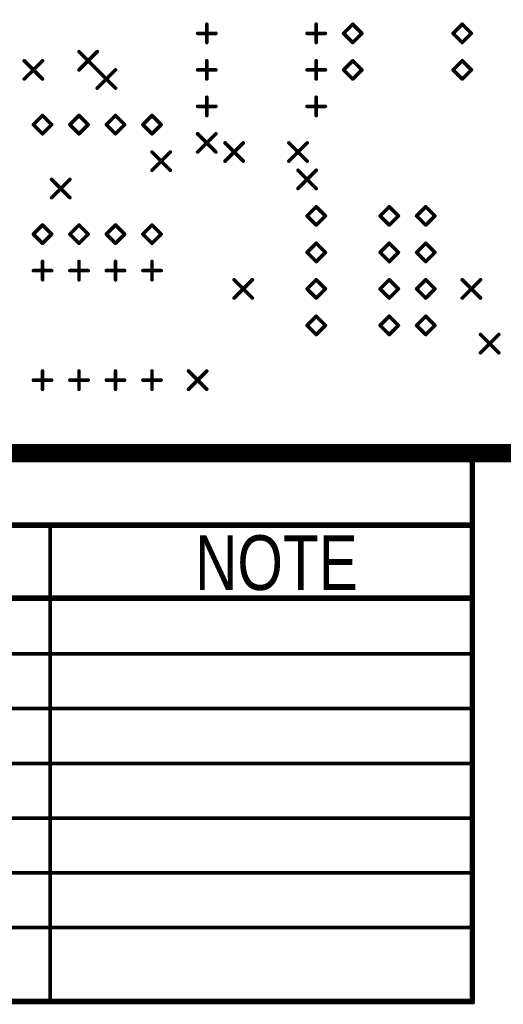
# Model space of a CAD drawing. Extents: x 0.17 to 7.45, y -1.34 to 4.7.
# Tile 2 of 13: x 2.68 to 4.01, y -1.34 to 1.36. Entities that reach past the tile are written whole.
import ezdxf

# ---------------------------------------------------------------- set-up
doc = ezdxf.new("R2010")
doc.units = 0

msp = doc.modelspace()

# ---------------------------------------------------------------- linework, layer by layer
at = {"const_width": 0.05}
msp.add_lwpolyline([(0.196, 0.171), (0.196, 4.671), (7.421, 4.671), (7.421, 0.171), (0.196, 0.171)], close=True, dxfattribs=at)
at = {"layer": 'DRD', "const_width": 0.01}
for points in [[(3.196, 1.296), (3.196, 1.346)], [(3.496, 1.296), (3.496, 1.346)], [(3.571, 1.321), (3.596, 1.346)], [(3.596, 1.346), (3.621, 1.321)], [(3.871, 1.321), (3.896, 1.346)], [(3.896, 1.346), (3.921, 1.321)], [(3.171, 1.321), (3.221, 1.321)], [(3.471, 1.321), (3.521, 1.321)], [(3.596, 1.296), (3.571, 1.321)], [(3.621, 1.321), (3.596, 1.296)], [(3.896, 1.296), (3.871, 1.321)], [(3.921, 1.321), (3.896, 1.296)], [(2.846, 1.271), (2.896, 1.221)], [(2.846, 1.221), (2.896, 1.271)], [(2.696, 1.246), (2.746, 1.196)], [(2.696, 1.196), (2.746, 1.246)], [(3.196, 1.196), (3.196, 1.246)], [(3.496, 1.196), (3.496, 1.246)], [(3.571, 1.221), (3.596, 1.246)], [(3.596, 1.246), (3.621, 1.221)], [(3.871, 1.221), (3.896, 1.246)], [(3.896, 1.246), (3.921, 1.221)], [(2.896, 1.221), (2.946, 1.171)], [(2.896, 1.171), (2.946, 1.221)], [(3.171, 1.221), (3.221, 1.221)], [(3.471, 1.221), (3.521, 1.221)], [(3.596, 1.196), (3.571, 1.221)], [(3.621, 1.221), (3.596, 1.196)], [(3.896, 1.196), (3.871, 1.221)], [(3.921, 1.221), (3.896, 1.196)], [(3.196, 1.096), (3.196, 1.146)], [(3.496, 1.096), (3.496, 1.146)], [(3.171, 1.121), (3.221, 1.121)], [(3.471, 1.121), (3.521, 1.121)], [(2.721, 1.071), (2.746, 1.096)], [(2.746, 1.096), (2.771, 1.071)], [(2.821, 1.071), (2.846, 1.096)], [(2.846, 1.096), (2.871, 1.071)], [(2.921, 1.071), (2.946, 1.096)], [(2.946, 1.096), (2.971, 1.071)], [(3.021, 1.071), (3.046, 1.096)], [(3.046, 1.096), (3.071, 1.071)], [(2.746, 1.046), (2.721, 1.071)], [(2.771, 1.071), (2.746, 1.046)], [(2.846, 1.046), (2.821, 1.071)], [(2.871, 1.071), (2.846, 1.046)], [(2.946, 1.046), (2.921, 1.071)], [(2.971, 1.071), (2.946, 1.046)], [(3.046, 1.046), (3.021, 1.071)], [(3.071, 1.071), (3.046, 1.046)], [(3.171, 1.046), (3.221, 0.996)], [(3.171, 0.996), (3.221, 1.046)], [(3.246, 1.021), (3.296, 0.971)], [(3.246, 0.971), (3.296, 1.021)], [(3.421, 1.021), (3.471, 0.971)], [(3.421, 0.971), (3.471, 1.021)], [(3.046, 0.996), (3.096, 0.946)], [(3.046, 0.946), (3.096, 0.996)], [(3.446, 0.946), (3.496, 0.896)], [(3.446, 0.896), (3.496, 0.946)], [(2.771, 0.921), (2.821, 0.871)], [(2.771, 0.871), (2.821, 0.921)], [(3.471, 0.821), (3.496, 0.846)], [(3.496, 0.846), (3.521, 0.821)], [(3.671, 0.821), (3.696, 0.846)], [(3.696, 0.846), (3.721, 0.821)], [(3.771, 0.821), (3.796, 0.846)], [(3.796, 0.846), (3.821, 0.821)], [(3.496, 0.796), (3.471, 0.821)], [(3.521, 0.821), (3.496, 0.796)], [(3.696, 0.796), (3.671, 0.821)], [(3.721, 0.821), (3.696, 0.796)], [(3.796, 0.796), (3.771, 0.821)], [(3.821, 0.821), (3.796, 0.796)], [(2.721, 0.771), (2.746, 0.796)], [(2.746, 0.796), (2.771, 0.771)], [(2.821, 0.771), (2.846, 0.796)], [(2.846, 0.796), (2.871, 0.771)], [(2.921, 0.771), (2.946, 0.796)], [(2.946, 0.796), (2.971, 0.771)], [(3.021, 0.771), (3.046, 0.796)], [(3.046, 0.796), (3.071, 0.771)], [(2.746, 0.746), (2.721, 0.771)], [(2.771, 0.771), (2.746, 0.746)], [(2.846, 0.746), (2.821, 0.771)], [(2.871, 0.771), (2.846, 0.746)], [(2.946, 0.746), (2.921, 0.771)], [(2.971, 0.771), (2.946, 0.746)], [(3.046, 0.746), (3.021, 0.771)], [(3.071, 0.771), (3.046, 0.746)], [(3.471, 0.721), (3.496, 0.746)], [(3.496, 0.746), (3.521, 0.721)], [(3.671, 0.721), (3.696, 0.746)], [(3.696, 0.746), (3.721, 0.721)], [(3.771, 0.721), (3.796, 0.746)], [(3.796, 0.746), (3.821, 0.721)], [(3.496, 0.696), (3.471, 0.721)], [(3.521, 0.721), (3.496, 0.696)], [(3.696, 0.696), (3.671, 0.721)], [(3.721, 0.721), (3.696, 0.696)], [(3.796, 0.696), (3.771, 0.721)], [(3.821, 0.721), (3.796, 0.696)], [(2.721, 0.671), (2.771, 0.671)], [(2.746, 0.646), (2.746, 0.696)], [(2.821, 0.671), (2.871, 0.671)], [(2.846, 0.646), (2.846, 0.696)], [(2.921, 0.671), (2.971, 0.671)], [(2.946, 0.646), (2.946, 0.696)], [(3.021, 0.671), (3.071, 0.671)], [(3.046, 0.646), (3.046, 0.696)], [(3.271, 0.646), (3.321, 0.596)], [(3.271, 0.596), (3.321, 0.646)], [(3.471, 0.621), (3.496, 0.646)], [(3.496, 0.646), (3.521, 0.621)], [(3.671, 0.621), (3.696, 0.646)], [(3.696, 0.646), (3.721, 0.621)], [(3.771, 0.621), (3.796, 0.646)], [(3.796, 0.646), (3.821, 0.621)], [(3.896, 0.646), (3.946, 0.596)], [(3.896, 0.596), (3.946, 0.646)], [(3.496, 0.596), (3.471, 0.621)], [(3.521, 0.621), (3.496, 0.596)], [(3.696, 0.596), (3.671, 0.621)], [(3.721, 0.621), (3.696, 0.596)], [(3.796, 0.596), (3.771, 0.621)], [(3.821, 0.621), (3.796, 0.596)], [(3.471, 0.521), (3.496, 0.546)], [(3.496, 0.546), (3.521, 0.521)], [(3.671, 0.521), (3.696, 0.546)], [(3.696, 0.546), (3.721, 0.521)], [(3.771, 0.521), (3.796, 0.546)], [(3.796, 0.546), (3.821, 0.521)], [(3.496, 0.496), (3.471, 0.521)], [(3.521, 0.521), (3.496, 0.496)], [(3.696, 0.496), (3.671, 0.521)], [(3.721, 0.521), (3.696, 0.496)], [(3.796, 0.496), (3.771, 0.521)], [(3.821, 0.521), (3.796, 0.496)], [(3.946, 0.496), (3.996, 0.446)], [(3.946, 0.446), (3.996, 0.496)], [(2.746, 0.346), (2.746, 0.396)], [(2.846, 0.346), (2.846, 0.396)], [(2.946, 0.346), (2.946, 0.396)], [(3.046, 0.346), (3.046, 0.396)], [(3.146, 0.396), (3.196, 0.346)], [(3.146, 0.346), (3.196, 0.396)], [(2.721, 0.371), (2.771, 0.371)], [(2.821, 0.371), (2.871, 0.371)], [(2.921, 0.371), (2.971, 0.371)], [(3.021, 0.371), (3.071, 0.371)], [(0.191, 0.176), (3.926, 0.176)], [(0.196, 0.171), (3.921, 0.171)], [(3.921, 0.171), (3.921, -1.329)], [(3.926, 0.171), (3.926, -1.329)], [(0.196, -0.024), (3.921, -0.024)], [(0.196, -0.029), (3.921, -0.029)], [(2.767, -0.029), (2.767, -1.329)], [(0.196, -0.224), (3.921, -0.224)], [(0.196, -0.229), (3.921, -0.229)], [(0.196, -0.379), (3.921, -0.379)], [(0.196, -0.529), (3.921, -0.529)], [(0.196, -0.679), (3.921, -0.679)], [(0.196, -0.829), (3.921, -0.829)], [(0.196, -0.979), (3.921, -0.979)], [(0.196, -1.129), (3.921, -1.129)], [(0.191, -1.334), (3.926, -1.334)], [(0.196, -1.329), (3.921, -1.329)]]:
    msp.add_lwpolyline(points, dxfattribs=at)
at = {"layer": 'DRD', "const_width": 0.005}
for points in [[(3.1935, 1.346, 1), (3.1985, 1.346, 1)], [(3.4935, 1.346, 1), (3.4985, 1.346, 1)], [(3.5935, 1.346, 1), (3.5985, 1.346, 1)], [(3.5935, 1.346, 1), (3.5985, 1.346, 1)], [(3.8935, 1.346, 1), (3.8985, 1.346, 1)], [(3.8935, 1.346, 1), (3.8985, 1.346, 1)], [(3.1685, 1.321, 1), (3.1735, 1.321, 1)], [(3.2185, 1.321, 1), (3.2235, 1.321, 1)], [(3.4685, 1.321, 1), (3.4735, 1.321, 1)], [(3.5185, 1.321, 1), (3.5235, 1.321, 1)], [(3.5685, 1.321, 1), (3.5735, 1.321, 1)], [(3.5685, 1.321, 1), (3.5735, 1.321, 1)], [(3.6185, 1.321, 1), (3.6235, 1.321, 1)], [(3.6185, 1.321, 1), (3.6235, 1.321, 1)], [(3.8685, 1.321, 1), (3.8735, 1.321, 1)], [(3.8685, 1.321, 1), (3.8735, 1.321, 1)], [(3.9185, 1.321, 1), (3.9235, 1.321, 1)], [(3.9185, 1.321, 1), (3.9235, 1.321, 1)], [(3.1935, 1.296, 1), (3.1985, 1.296, 1)], [(3.4935, 1.296, 1), (3.4985, 1.296, 1)], [(3.5935, 1.296, 1), (3.5985, 1.296, 1)], [(3.5935, 1.296, 1), (3.5985, 1.296, 1)], [(3.8935, 1.296, 1), (3.8985, 1.296, 1)], [(3.8935, 1.296, 1), (3.8985, 1.296, 1)], [(2.8435, 1.271, 1), (2.8485, 1.271, 1)], [(2.8935, 1.271, 1), (2.8985, 1.271, 1)], [(2.6935, 1.246, 1), (2.6985, 1.246, 1)], [(2.7435, 1.246, 1), (2.7485, 1.246, 1)], [(3.1935, 1.246, 1), (3.1985, 1.246, 1)], [(3.4935, 1.246, 1), (3.4985, 1.246, 1)], [(3.5935, 1.246, 1), (3.5985, 1.246, 1)], [(3.5935, 1.246, 1), (3.5985, 1.246, 1)], [(3.8935, 1.246, 1), (3.8985, 1.246, 1)], [(3.8935, 1.246, 1), (3.8985, 1.246, 1)], [(2.8435, 1.221, 1), (2.8485, 1.221, 1)], [(2.8935, 1.221, 1), (2.8985, 1.221, 1)], [(2.8935, 1.221, 1), (2.8985, 1.221, 1)], [(2.9435, 1.221, 1), (2.9485, 1.221, 1)], [(3.1685, 1.221, 1), (3.1735, 1.221, 1)], [(3.2185, 1.221, 1), (3.2235, 1.221, 1)], [(3.4685, 1.221, 1), (3.4735, 1.221, 1)], [(3.5185, 1.221, 1), (3.5235, 1.221, 1)], [(3.5685, 1.221, 1), (3.5735, 1.221, 1)], [(3.5685, 1.221, 1), (3.5735, 1.221, 1)], [(3.6185, 1.221, 1), (3.6235, 1.221, 1)], [(3.6185, 1.221, 1), (3.6235, 1.221, 1)], [(3.8685, 1.221, 1), (3.8735, 1.221, 1)], [(3.8685, 1.221, 1), (3.8735, 1.221, 1)], [(3.9185, 1.221, 1), (3.9235, 1.221, 1)], [(3.9185, 1.221, 1), (3.9235, 1.221, 1)], [(2.6935, 1.196, 1), (2.6985, 1.196, 1)], [(2.7435, 1.196, 1), (2.7485, 1.196, 1)], [(3.1935, 1.196, 1), (3.1985, 1.196, 1)], [(3.4935, 1.196, 1), (3.4985, 1.196, 1)], [(3.5935, 1.196, 1), (3.5985, 1.196, 1)], [(3.5935, 1.196, 1), (3.5985, 1.196, 1)], [(3.8935, 1.196, 1), (3.8985, 1.196, 1)], [(3.8935, 1.196, 1), (3.8985, 1.196, 1)], [(2.8935, 1.171, 1), (2.8985, 1.171, 1)], [(2.9435, 1.171, 1), (2.9485, 1.171, 1)], [(3.1935, 1.146, 1), (3.1985, 1.146, 1)], [(3.4935, 1.146, 1), (3.4985, 1.146, 1)], [(3.1685, 1.121, 1), (3.1735, 1.121, 1)], [(3.2185, 1.121, 1), (3.2235, 1.121, 1)], [(3.4685, 1.121, 1), (3.4735, 1.121, 1)], [(3.5185, 1.121, 1), (3.5235, 1.121, 1)], [(2.7435, 1.096, 1), (2.7485, 1.096, 1)], [(2.7435, 1.096, 1), (2.7485, 1.096, 1)], [(2.8435, 1.096, 1), (2.8485, 1.096, 1)], [(2.8435, 1.096, 1), (2.8485, 1.096, 1)], [(2.9435, 1.096, 1), (2.9485, 1.096, 1)], [(2.9435, 1.096, 1), (2.9485, 1.096, 1)], [(3.0435, 1.096, 1), (3.0485, 1.096, 1)], [(3.0435, 1.096, 1), (3.0485, 1.096, 1)], [(3.1935, 1.096, 1), (3.1985, 1.096, 1)], [(3.4935, 1.096, 1), (3.4985, 1.096, 1)], [(2.7185, 1.071, 1), (2.7235, 1.071, 1)], [(2.7185, 1.071, 1), (2.7235, 1.071, 1)], [(2.7685, 1.071, 1), (2.7735, 1.071, 1)], [(2.7685, 1.071, 1), (2.7735, 1.071, 1)], [(2.8185, 1.071, 1), (2.8235, 1.071, 1)], [(2.8185, 1.071, 1), (2.8235, 1.071, 1)], [(2.8685, 1.071, 1), (2.8735, 1.071, 1)], [(2.8685, 1.071, 1), (2.8735, 1.071, 1)], [(2.9185, 1.071, 1), (2.9235, 1.071, 1)], [(2.9185, 1.071, 1), (2.9235, 1.071, 1)], [(2.9685, 1.071, 1), (2.9735, 1.071, 1)], [(2.9685, 1.071, 1), (2.9735, 1.071, 1)], [(3.0185, 1.071, 1), (3.0235, 1.071, 1)], [(3.0185, 1.071, 1), (3.0235, 1.071, 1)], [(3.0685, 1.071, 1), (3.0735, 1.071, 1)], [(3.0685, 1.071, 1), (3.0735, 1.071, 1)], [(2.7435, 1.046, 1), (2.7485, 1.046, 1)], [(2.7435, 1.046, 1), (2.7485, 1.046, 1)], [(2.8435, 1.046, 1), (2.8485, 1.046, 1)], [(2.8435, 1.046, 1), (2.8485, 1.046, 1)], [(2.9435, 1.046, 1), (2.9485, 1.046, 1)], [(2.9435, 1.046, 1), (2.9485, 1.046, 1)], [(3.0435, 1.046, 1), (3.0485, 1.046, 1)], [(3.0435, 1.046, 1), (3.0485, 1.046, 1)], [(3.1685, 1.046, 1), (3.1735, 1.046, 1)], [(3.2185, 1.046, 1), (3.2235, 1.046, 1)], [(3.2435, 1.021, 1), (3.2485, 1.021, 1)], [(3.2935, 1.021, 1), (3.2985, 1.021, 1)], [(3.4185, 1.021, 1), (3.4235, 1.021, 1)], [(3.4685, 1.021, 1), (3.4735, 1.021, 1)], [(3.0435, 0.996, 1), (3.0485, 0.996, 1)], [(3.0935, 0.996, 1), (3.0985, 0.996, 1)], [(3.1685, 0.996, 1), (3.1735, 0.996, 1)], [(3.2185, 0.996, 1), (3.2235, 0.996, 1)], [(3.2435, 0.971, 1), (3.2485, 0.971, 1)], [(3.2935, 0.971, 1), (3.2985, 0.971, 1)], [(3.4185, 0.971, 1), (3.4235, 0.971, 1)], [(3.4685, 0.971, 1), (3.4735, 0.971, 1)], [(3.0435, 0.946, 1), (3.0485, 0.946, 1)], [(3.0935, 0.946, 1), (3.0985, 0.946, 1)], [(3.4435, 0.946, 1), (3.4485, 0.946, 1)], [(3.4935, 0.946, 1), (3.4985, 0.946, 1)], [(2.7685, 0.921, 1), (2.7735, 0.921, 1)], [(2.8185, 0.921, 1), (2.8235, 0.921, 1)], [(3.4435, 0.896, 1), (3.4485, 0.896, 1)], [(3.4935, 0.896, 1), (3.4985, 0.896, 1)], [(2.7685, 0.871, 1), (2.7735, 0.871, 1)], [(2.8185, 0.871, 1), (2.8235, 0.871, 1)], [(3.4935, 0.846, 1), (3.4985, 0.846, 1)], [(3.4935, 0.846, 1), (3.4985, 0.846, 1)], [(3.6935, 0.846, 1), (3.6985, 0.846, 1)], [(3.6935, 0.846, 1), (3.6985, 0.846, 1)], [(3.7935, 0.846, 1), (3.7985, 0.846, 1)], [(3.7935, 0.846, 1), (3.7985, 0.846, 1)], [(3.4685, 0.821, 1), (3.4735, 0.821, 1)], [(3.4685, 0.821, 1), (3.4735, 0.821, 1)], [(3.5185, 0.821, 1), (3.5235, 0.821, 1)], [(3.5185, 0.821, 1), (3.5235, 0.821, 1)], [(3.6685, 0.821, 1), (3.6735, 0.821, 1)], [(3.6685, 0.821, 1), (3.6735, 0.821, 1)], [(3.7185, 0.821, 1), (3.7235, 0.821, 1)], [(3.7185, 0.821, 1), (3.7235, 0.821, 1)], [(3.7685, 0.821, 1), (3.7735, 0.821, 1)], [(3.7685, 0.821, 1), (3.7735, 0.821, 1)], [(3.8185, 0.821, 1), (3.8235, 0.821, 1)], [(3.8185, 0.821, 1), (3.8235, 0.821, 1)], [(2.7435, 0.796, 1), (2.7485, 0.796, 1)], [(2.7435, 0.796, 1), (2.7485, 0.796, 1)], [(2.8435, 0.796, 1), (2.8485, 0.796, 1)], [(2.8435, 0.796, 1), (2.8485, 0.796, 1)], [(2.9435, 0.796, 1), (2.9485, 0.796, 1)], [(2.9435, 0.796, 1), (2.9485, 0.796, 1)], [(3.0435, 0.796, 1), (3.0485, 0.796, 1)], [(3.0435, 0.796, 1), (3.0485, 0.796, 1)], [(3.4935, 0.796, 1), (3.4985, 0.796, 1)], [(3.4935, 0.796, 1), (3.4985, 0.796, 1)], [(3.6935, 0.796, 1), (3.6985, 0.796, 1)], [(3.6935, 0.796, 1), (3.6985, 0.796, 1)], [(3.7935, 0.796, 1), (3.7985, 0.796, 1)], [(3.7935, 0.796, 1), (3.7985, 0.796, 1)], [(2.7185, 0.771, 1), (2.7235, 0.771, 1)], [(2.7185, 0.771, 1), (2.7235, 0.771, 1)], [(2.7685, 0.771, 1), (2.7735, 0.771, 1)], [(2.7685, 0.771, 1), (2.7735, 0.771, 1)], [(2.8185, 0.771, 1), (2.8235, 0.771, 1)], [(2.8185, 0.771, 1), (2.8235, 0.771, 1)], [(2.8685, 0.771, 1), (2.8735, 0.771, 1)], [(2.8685, 0.771, 1), (2.8735, 0.771, 1)], [(2.9185, 0.771, 1), (2.9235, 0.771, 1)], [(2.9185, 0.771, 1), (2.9235, 0.771, 1)], [(2.9685, 0.771, 1), (2.9735, 0.771, 1)], [(2.9685, 0.771, 1), (2.9735, 0.771, 1)], [(3.0185, 0.771, 1), (3.0235, 0.771, 1)], [(3.0185, 0.771, 1), (3.0235, 0.771, 1)], [(3.0685, 0.771, 1), (3.0735, 0.771, 1)], [(3.0685, 0.771, 1), (3.0735, 0.771, 1)], [(2.7435, 0.746, 1), (2.7485, 0.746, 1)], [(2.7435, 0.746, 1), (2.7485, 0.746, 1)], [(2.8435, 0.746, 1), (2.8485, 0.746, 1)], [(2.8435, 0.746, 1), (2.8485, 0.746, 1)], [(2.9435, 0.746, 1), (2.9485, 0.746, 1)], [(2.9435, 0.746, 1), (2.9485, 0.746, 1)], [(3.0435, 0.746, 1), (3.0485, 0.746, 1)], [(3.0435, 0.746, 1), (3.0485, 0.746, 1)], [(3.4935, 0.746, 1), (3.4985, 0.746, 1)], [(3.4935, 0.746, 1), (3.4985, 0.746, 1)], [(3.6935, 0.746, 1), (3.6985, 0.746, 1)], [(3.6935, 0.746, 1), (3.6985, 0.746, 1)], [(3.7935, 0.746, 1), (3.7985, 0.746, 1)], [(3.7935, 0.746, 1), (3.7985, 0.746, 1)], [(3.4685, 0.721, 1), (3.4735, 0.721, 1)], [(3.4685, 0.721, 1), (3.4735, 0.721, 1)], [(3.5185, 0.721, 1), (3.5235, 0.721, 1)], [(3.5185, 0.721, 1), (3.5235, 0.721, 1)], [(3.6685, 0.721, 1), (3.6735, 0.721, 1)], [(3.6685, 0.721, 1), (3.6735, 0.721, 1)], [(3.7185, 0.721, 1), (3.7235, 0.721, 1)], [(3.7185, 0.721, 1), (3.7235, 0.721, 1)], [(3.7685, 0.721, 1), (3.7735, 0.721, 1)], [(3.7685, 0.721, 1), (3.7735, 0.721, 1)], [(3.8185, 0.721, 1), (3.8235, 0.721, 1)], [(3.8185, 0.721, 1), (3.8235, 0.721, 1)], [(2.7185, 0.671, 1), (2.7235, 0.671, 1)], [(2.7435, 0.696, 1), (2.7485, 0.696, 1)], [(2.7685, 0.671, 1), (2.7735, 0.671, 1)], [(2.8185, 0.671, 1), (2.8235, 0.671, 1)], [(2.8435, 0.696, 1), (2.8485, 0.696, 1)], [(2.8685, 0.671, 1), (2.8735, 0.671, 1)], [(2.9185, 0.671, 1), (2.9235, 0.671, 1)], [(2.9435, 0.696, 1), (2.9485, 0.696, 1)], [(2.9685, 0.671, 1), (2.9735, 0.671, 1)], [(3.0185, 0.671, 1), (3.0235, 0.671, 1)], [(3.0435, 0.696, 1), (3.0485, 0.696, 1)], [(3.0685, 0.671, 1), (3.0735, 0.671, 1)], [(3.4935, 0.696, 1), (3.4985, 0.696, 1)], [(3.4935, 0.696, 1), (3.4985, 0.696, 1)], [(3.6935, 0.696, 1), (3.6985, 0.696, 1)], [(3.6935, 0.696, 1), (3.6985, 0.696, 1)], [(3.7935, 0.696, 1), (3.7985, 0.696, 1)], [(3.7935, 0.696, 1), (3.7985, 0.696, 1)], [(2.7435, 0.646, 1), (2.7485, 0.646, 1)], [(2.8435, 0.646, 1), (2.8485, 0.646, 1)], [(2.9435, 0.646, 1), (2.9485, 0.646, 1)], [(3.0435, 0.646, 1), (3.0485, 0.646, 1)], [(3.2685, 0.646, 1), (3.2735, 0.646, 1)], [(3.3185, 0.646, 1), (3.3235, 0.646, 1)], [(3.4935, 0.646, 1), (3.4985, 0.646, 1)], [(3.4935, 0.646, 1), (3.4985, 0.646, 1)], [(3.6935, 0.646, 1), (3.6985, 0.646, 1)], [(3.6935, 0.646, 1), (3.6985, 0.646, 1)], [(3.7935, 0.646, 1), (3.7985, 0.646, 1)], [(3.7935, 0.646, 1), (3.7985, 0.646, 1)], [(3.8935, 0.646, 1), (3.8985, 0.646, 1)], [(3.9435, 0.646, 1), (3.9485, 0.646, 1)], [(3.4685, 0.621, 1), (3.4735, 0.621, 1)], [(3.4685, 0.621, 1), (3.4735, 0.621, 1)], [(3.5185, 0.621, 1), (3.5235, 0.621, 1)], [(3.5185, 0.621, 1), (3.5235, 0.621, 1)], [(3.6685, 0.621, 1), (3.6735, 0.621, 1)], [(3.6685, 0.621, 1), (3.6735, 0.621, 1)], [(3.7185, 0.621, 1), (3.7235, 0.621, 1)], [(3.7185, 0.621, 1), (3.7235, 0.621, 1)], [(3.7685, 0.621, 1), (3.7735, 0.621, 1)], [(3.7685, 0.621, 1), (3.7735, 0.621, 1)], [(3.8185, 0.621, 1), (3.8235, 0.621, 1)], [(3.8185, 0.621, 1), (3.8235, 0.621, 1)], [(3.2685, 0.596, 1), (3.2735, 0.596, 1)], [(3.3185, 0.596, 1), (3.3235, 0.596, 1)], [(3.4935, 0.596, 1), (3.4985, 0.596, 1)], [(3.4935, 0.596, 1), (3.4985, 0.596, 1)], [(3.6935, 0.596, 1), (3.6985, 0.596, 1)], [(3.6935, 0.596, 1), (3.6985, 0.596, 1)], [(3.7935, 0.596, 1), (3.7985, 0.596, 1)], [(3.7935, 0.596, 1), (3.7985, 0.596, 1)], [(3.8935, 0.596, 1), (3.8985, 0.596, 1)], [(3.9435, 0.596, 1), (3.9485, 0.596, 1)], [(3.4935, 0.546, 1), (3.4985, 0.546, 1)], [(3.4935, 0.546, 1), (3.4985, 0.546, 1)], [(3.6935, 0.546, 1), (3.6985, 0.546, 1)], [(3.6935, 0.546, 1), (3.6985, 0.546, 1)], [(3.7935, 0.546, 1), (3.7985, 0.546, 1)], [(3.7935, 0.546, 1), (3.7985, 0.546, 1)], [(3.4685, 0.521, 1), (3.4735, 0.521, 1)], [(3.4685, 0.521, 1), (3.4735, 0.521, 1)], [(3.5185, 0.521, 1), (3.5235, 0.521, 1)], [(3.5185, 0.521, 1), (3.5235, 0.521, 1)], [(3.6685, 0.521, 1), (3.6735, 0.521, 1)], [(3.6685, 0.521, 1), (3.6735, 0.521, 1)], [(3.7185, 0.521, 1), (3.7235, 0.521, 1)], [(3.7185, 0.521, 1), (3.7235, 0.521, 1)], [(3.7685, 0.521, 1), (3.7735, 0.521, 1)], [(3.7685, 0.521, 1), (3.7735, 0.521, 1)], [(3.8185, 0.521, 1), (3.8235, 0.521, 1)], [(3.8185, 0.521, 1), (3.8235, 0.521, 1)], [(3.4935, 0.496, 1), (3.4985, 0.496, 1)], [(3.4935, 0.496, 1), (3.4985, 0.496, 1)], [(3.6935, 0.496, 1), (3.6985, 0.496, 1)], [(3.6935, 0.496, 1), (3.6985, 0.496, 1)], [(3.7935, 0.496, 1), (3.7985, 0.496, 1)], [(3.7935, 0.496, 1), (3.7985, 0.496, 1)], [(3.9435, 0.496, 1), (3.9485, 0.496, 1)], [(3.9935, 0.496, 1), (3.9985, 0.496, 1)], [(3.9435, 0.446, 1), (3.9485, 0.446, 1)], [(3.9935, 0.446, 1), (3.9985, 0.446, 1)], [(2.7435, 0.396, 1), (2.7485, 0.396, 1)], [(2.8435, 0.396, 1), (2.8485, 0.396, 1)], [(2.9435, 0.396, 1), (2.9485, 0.396, 1)], [(3.0435, 0.396, 1), (3.0485, 0.396, 1)], [(3.1435, 0.396, 1), (3.1485, 0.396, 1)], [(3.1935, 0.396, 1), (3.1985, 0.396, 1)], [(2.7185, 0.371, 1), (2.7235, 0.371, 1)], [(2.7435, 0.346, 1), (2.7485, 0.346, 1)], [(2.7685, 0.371, 1), (2.7735, 0.371, 1)], [(2.8185, 0.371, 1), (2.8235, 0.371, 1)], [(2.8435, 0.346, 1), (2.8485, 0.346, 1)], [(2.8685, 0.371, 1), (2.8735, 0.371, 1)], [(2.9185, 0.371, 1), (2.9235, 0.371, 1)], [(2.9435, 0.346, 1), (2.9485, 0.346, 1)], [(2.9685, 0.371, 1), (2.9735, 0.371, 1)], [(3.0185, 0.371, 1), (3.0235, 0.371, 1)], [(3.0435, 0.346, 1), (3.0485, 0.346, 1)], [(3.0685, 0.371, 1), (3.0735, 0.371, 1)], [(3.1435, 0.346, 1), (3.1485, 0.346, 1)], [(3.1935, 0.346, 1), (3.1985, 0.346, 1)], [(3.9185, 0.171, 1), (3.9235, 0.171, 1)], [(3.9185, 0.171, 1), (3.9235, 0.171, 1)], [(3.9235, 0.176, 1), (3.9285, 0.176, 1)], [(3.9235, 0.171, 1), (3.9285, 0.171, 1)], [(2.7645, -0.029, 1), (2.7695, -0.029, 1)], [(3.9185, -0.024, 1), (3.9235, -0.024, 1)], [(3.9185, -0.029, 1), (3.9235, -0.029, 1)], [(3.9185, -0.224, 1), (3.9235, -0.224, 1)], [(3.9185, -0.229, 1), (3.9235, -0.229, 1)], [(3.9185, -0.379, 1), (3.9235, -0.379, 1)], [(3.9185, -0.529, 1), (3.9235, -0.529, 1)], [(3.9185, -0.679, 1), (3.9235, -0.679, 1)], [(3.9185, -0.829, 1), (3.9235, -0.829, 1)], [(3.9185, -0.979, 1), (3.9235, -0.979, 1)], [(3.9185, -1.129, 1), (3.9235, -1.129, 1)], [(2.7645, -1.329, 1), (2.7695, -1.329, 1)], [(3.9185, -1.329, 1), (3.9235, -1.329, 1)], [(3.9185, -1.329, 1), (3.9235, -1.329, 1)], [(3.9235, -1.329, 1), (3.9285, -1.329, 1)], [(3.9235, -1.334, 1), (3.9285, -1.334, 1)]]:
    msp.add_lwpolyline(points, format="xyb", close=True, dxfattribs=at)

# ---------------------------------------------------------------- texts
at = {"layer": 'DRD', "width": 0.8}
msp.add_text('NOTE', height=0.15, dxfattribs=at).set_placement((3.164, -0.204))

doc.saveas('drawing.dxf')
